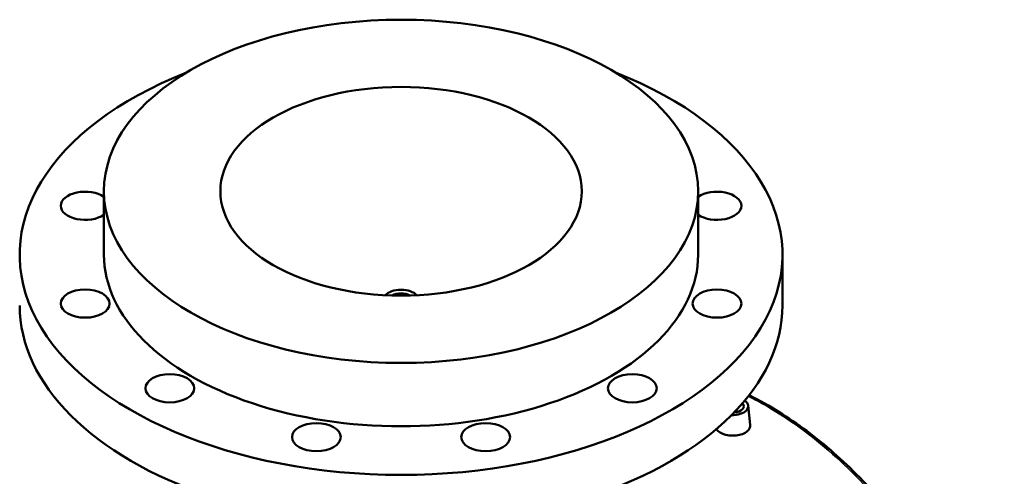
# Model space of a CAD drawing. Header units: millimetres. Extents: x -604 to 1138, y -275 to 910.
# Tile 11 of 11: x 684 to 1128, y 704 to 910. Entities that reach past the tile are written whole.
import ezdxf

# ---------------------------------------------------------------- set-up
doc = ezdxf.new("R2010")
doc.units = ezdxf.units.MM
doc.layers.add('Visible (ANSI)', color=7, linetype='Continuous', lineweight=50)
doc.layers.add('Visible Narrow (ANSI)', color=7, linetype='Continuous', lineweight=35)

msp = doc.modelspace()

# ---------------------------------------------------------------- linework, layer by layer
at = {"layer": 'Visible (ANSI)'}
for p, q in [((721.75, 804.22), (721.75, 832.8)), ((989.75, 804.22), (989.75, 832.8)), ((1027.75, 781.36), (1027.75, 804.22)), ((1007.31, 733.27), (1007.31, 733.47)), ((1012.29, 736.17), (1013.22, 727.5))]:
    msp.add_line(p, q, dxfattribs=at)
for centre, major_axis in [((855.75, 832.8), (134, 0)), ((855.75, 832.8), (81.5, 0)), ((713.28, 782.18), (11, 0)), ((998.23, 782.18), (-11, 0)), ((751.46, 744), (11, 0)), ((960.05, 744), (11, 0)), ((817.58, 721.96), (11, 0)), ((893.93, 721.96), (11, 0))]:
    msp.add_ellipse(centre, major_axis=major_axis, ratio=0.57735, dxfattribs=at)
for centre, major_axis, start_param, end_param in [((855.75, 804.22), (-172, 0), 5.309794, 10.398169), ((713.28, 826.26), (-11, 0), 3.832969, 8.733401), ((998.23, 826.26), (11, 0), 3.832969, 8.733401), ((855.75, 804.22), (-134, 0), 0, 3.141593), ((855.75, 783.81), (-8, 0), 3.617294, 5.807484), ((855.75, 783.81), (-5.2, 0), 3.865977, 5.558801), ((855.75, 781.36), (-172, 0), 0, 3.141593), ((1005.31, 735.92), (7, 0), 4.652736, 6.944796), ((1005.31, 735.92), (5, 0), 4.860457, 6.737075), ((1005.31, 733.47), (2, 0), 6.105475, 6.837121)]:
    msp.add_ellipse(centre, major_axis=major_axis, ratio=0.57735, start_param=start_param, end_param=end_param, dxfattribs=at)
for points, knots in [([(1127.83, 595.29), (1125.59, 601.26), (1123.23, 607.18), (1118.24, 618.83), (1115.62, 624.57), (1110.12, 635.84), (1107.24, 641.37), (1101.22, 652.17), (1098.08, 657.45), (1091.55, 667.7), (1088.16, 672.69), (1081.17, 682.25), (1077.58, 686.84), (1070.23, 695.58), (1066.47, 699.75), (1058.79, 707.64), (1054.87, 711.38), (1046.9, 718.4), (1042.85, 721.7), (1034.62, 727.84), (1030.44, 730.7), (1021.97, 735.96), (1017.68, 738.37), (1013.15, 740.65), (1012.97, 740.74), (1012.78, 740.83)], [6.937869, 6.937869, 6.937869, 6.937869, 8.851062, 8.851062, 10.764255, 10.764255, 12.677448, 12.677448, 14.590641, 14.590641, 16.503834, 16.503834, 18.390113, 18.390113, 20.248462, 20.248462, 22.081647, 22.081647, 23.89434, 23.89434, 25.692429, 25.692429, 27.482447, 27.482447, 27.559348, 27.559348, 27.559348, 27.559348]), ([(1010.92, 723.92), (1010.22, 723.51), (1009.32, 723.16), (1007.37, 722.72), (1006.31, 722.62), (1004.31, 722.64), (1003.25, 722.77), (1001.3, 723.26), (1000.41, 723.62), (999, 724.43), (998.39, 724.94), (997.98, 725.5), (997.98, 725.5), (997.97, 725.51)], [2.39083, 2.39083, 2.39083, 2.39083, 2.689733, 2.689733, 2.988636, 2.988636, 3.28744, 3.28744, 3.586244, 3.586244, 3.885049, 3.885049, 3.886807, 3.886807, 3.886807, 3.886807]), ([(1013.22, 727.5), (1013.23, 727.4), (1013.24, 727.31), (1013.24, 726.62), (1013.04, 725.99), (1012.24, 724.84), (1011.63, 724.32), (1010.92, 723.92)], [6.525841, 6.525841, 6.525841, 6.525841, 6.5744562, 6.5744562, 6.8734726, 6.8734726, 7.1724889, 7.1724889, 7.1724889, 7.1724889])]:
    msp.add_open_spline(points, degree=3, knots=knots, dxfattribs=at)
at = {"layer": 'Visible Narrow (ANSI)'}
msp.add_open_spline([(1012.44, 740.4), (1015.15, 739.03), (1017.84, 737.58), (1020.51, 736.04), (1030.87, 730.06), (1040.88, 722.78), (1059.87, 705.93), (1068.85, 696.36), (1085.9, 674.93), (1093.91, 663), (1108.51, 637.64), (1115.08, 624.22), (1123.04, 605.31), (1125.06, 600.24), (1126.98, 595.12)], degree=3, knots=[-27.47273, -27.47273, -27.47273, -27.47273, -26.350681, -26.350681, -26.350681, -21.993103, -21.993103, -17.63553, -17.63553, -13.103514, -13.103514, -8.571504, -8.571504, -6.937869, -6.937869, -6.937869, -6.937869], dxfattribs=at)

doc.saveas('drawing.dxf')
